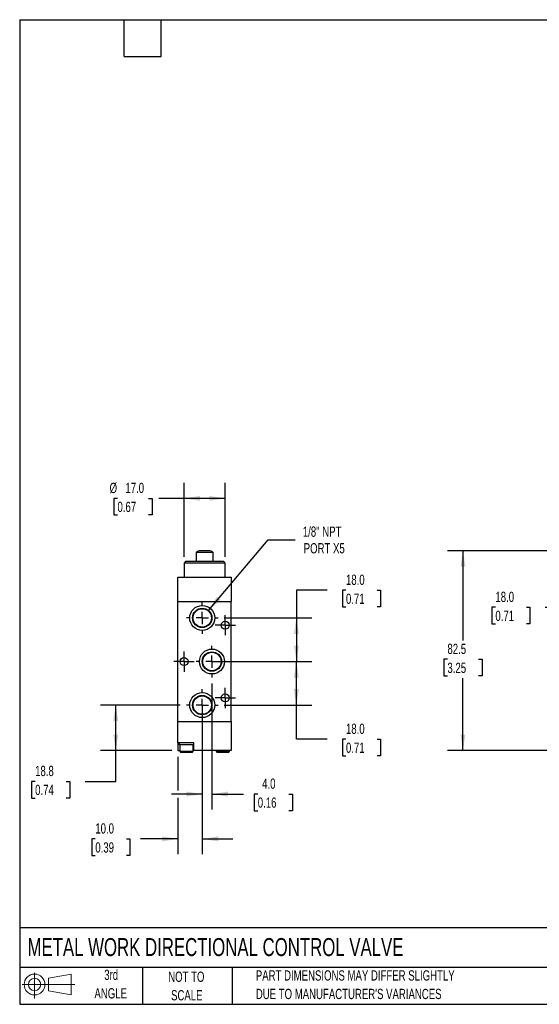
# Model space of a CAD drawing. Header units: millimetres. Extents: x 13 to 546, y 13 to 419.
# Tile 1 of 3: x 13 to 227, y 13 to 419. Entities that reach past the tile are written whole.
import ezdxf

# ---------------------------------------------------------------- set-up
doc = ezdxf.new("R2010")
doc.units = ezdxf.units.MM
doc.header["$LTSCALE"] = 2
doc.linetypes.add('CENTERX2', pattern=[20.32, 12.7, -2.54, 2.54, -2.54])
doc.layers.add('CENTER', color=40, linetype='CENTERX2')
doc.layers.add('SLD-DEFPOINTS', color=7, linetype='Continuous')
doc.layers.add('DIMENSIONS', color=140, linetype='Continuous', lineweight=25)
doc.layers.add('TEXT', color=140, linetype='Continuous', lineweight=25)
doc.styles.add('SLDTEXTSTYLE0', font='TXT', dxfattribs={"width": 0.7})
doc.dimstyles.new('SLDDIMSTYLE1', dxfattribs={"dimtxt": 4.316016, "dimasz": 6.604, "dimexe": 0, "dimexo": 0.0625, "dimgap": 1.079004, "dimtad": 0, "dimtih": 1, "dimtoh": 1, "dimrnd": 1e-09, "dimzin": 4, "dimdsep": 46, "dimtxsty": 'SLDTEXTSTYLE0', "dimsah": 1, "dimcen": 0.09, "dimadec": 0, "dimazin": 1, "dimtfac": 1, "dimtofl": 0, "dimtmove": 0, "dimatfit": 3, "dimfxl": 0, "dimfrac": 2, "dimtolj": 1, "dimtzin": 12, "dimarcsym": 0})
doc.dimstyles.new('SLDDIMSTYLE2', dxfattribs={"dimtxt": 4.316016, "dimasz": 6.604, "dimexe": 0, "dimexo": 0.0625, "dimgap": 1.079004, "dimtad": 0, "dimtih": 1, "dimtoh": 1, "dimrnd": 1e-09, "dimzin": 12, "dimdsep": 46, "dimtxsty": 'SLDTEXTSTYLE0', "dimsah": 1, "dimcen": 0.09, "dimadec": 0, "dimazin": 3, "dimtfac": 1, "dimtofl": 0, "dimtmove": 0, "dimatfit": 3, "dimfxl": 0, "dimfrac": 2, "dimtolj": 1, "dimtzin": 12, "dimarcsym": 0})
doc.dimstyles.new('SLDDIMSTYLE3', dxfattribs={"dimtxt": 4.316016, "dimasz": 6.604, "dimexe": 0, "dimexo": 0.0625, "dimgap": 1.079004, "dimtad": 0, "dimtih": 1, "dimtoh": 1, "dimrnd": 1e-09, "dimzin": 4, "dimdsep": 46, "dimtxsty": 'SLDTEXTSTYLE0', "dimsah": 1, "dimcen": 0.09, "dimadec": 0, "dimazin": 1, "dimtfac": 1, "dimtmove": 0, "dimatfit": 0, "dimfxl": 0, "dimfrac": 2, "dimtolj": 1, "dimtzin": 12, "dimarcsym": 0})
doc.dimstyles.new('SLDDIMSTYLE5', dxfattribs={"dimtxt": 4.316016, "dimasz": 6.604, "dimexe": 0, "dimexo": 0.0625, "dimgap": 1.079004, "dimtad": 0, "dimtih": 1, "dimtoh": 1, "dimrnd": 1e-09, "dimzin": 12, "dimdsep": 46, "dimtxsty": 'SLDTEXTSTYLE0', "dimsah": 1, "dimcen": 0, "dimadec": 0, "dimazin": 3, "dimtfac": 1, "dimtofl": 0, "dimtmove": 0, "dimatfit": 3, "dimfxl": 0, "dimfrac": 2, "dimtolj": 1, "dimtzin": 12, "dimarcsym": 0})

# ---------------------------------------------------------------- blocks, each defined once
blk = doc.blocks.new('Block11')
at = {"color": 7, "linetype": 'Continuous', "lineweight": 18}
for p, q in [((5.18, 10.62), (5.18, 0)), ((10.96, 8.33), (20.35, 10.06)), ((10.96, 3.19), (10.96, 8.33)), ((20.35, 10.06), (20.35, 1.46)), ((0, 5.76), (21.75, 5.76)), ((10.96, 3.19), (20.35, 1.46))]:
    blk.add_line(p, q, dxfattribs=at)
for radius in [4.3, 2.57]:
    blk.add_circle((5.18, 5.76), radius, dxfattribs=at)
blk = doc.blocks.new('Block12')
at = {"layer": 'SLD-DEFPOINTS'}
blk.add_blockref('Block11', (0, 0), dxfattribs=at)
blk = doc.blocks.new('_D_1')
at = {"layer": 'DIMENSIONS'}
for p, q in [((209.2, 176.56), (207.75, 176.56)), ((207.75, 176.56), (207.75, 169.7)), ((222.02, 176.56), (223.47, 176.56)), ((223.47, 176.56), (223.47, 169.7)), ((229.8, 176.56), (242.5, 176.56)), ((242.5, 176.56), (242.5, 163.18)), ((207.75, 169.7), (209.2, 169.7)), ((223.47, 169.7), (222.02, 169.7)), ((259.72, 163.18), (236.15, 163.18)), ((242.5, 163.18), (242.5, 145.18)), ((259.72, 145.18), (236.15, 145.18))]:
    blk.add_line(p, q, dxfattribs=at)
for points in [[(242.5, 163.18), (241.49, 156.58), (243.52, 156.58)], [(242.5, 145.18), (243.52, 151.79), (241.49, 151.79)]]:
    blk.add_solid(points, dxfattribs=at)
at = {"layer": 'DIMENSIONS', "char_height": 4.233, "attachment_point": 1, "style": 'SLDTEXTSTYLE0'}
for s, insert in [('18.0', (209.2, 182.98)), ('0.71', (209.2, 175.16))]:
    blk.add_mtext(s, dxfattribs=dict(at, insert=insert))
blk = doc.blocks.new('_D_6')
at = {"layer": 'DIMENSIONS'}
for p, q in [((274.96, 199.93), (189.45, 199.93)), ((195.8, 199.93), (195.8, 162.93)), ((189.39, 155.1), (187.94, 155.1)), ((187.94, 155.1), (187.94, 148.25)), ((202.22, 155.1), (203.67, 155.1)), ((203.67, 155.1), (203.67, 148.25)), ((187.94, 148.25), (189.39, 148.25)), ((195.8, 117.43), (195.8, 147.28)), ((203.67, 148.25), (202.22, 148.25)), ((261.26, 117.43), (189.45, 117.43))]:
    blk.add_line(p, q, dxfattribs=at)
for points in [[(195.8, 199.93), (194.79, 193.33), (196.82, 193.33)], [(195.8, 117.43), (196.82, 124.04), (194.79, 124.04)]]:
    blk.add_solid(points, dxfattribs=at)
at = {"layer": 'DIMENSIONS', "char_height": 4.233, "attachment_point": 1, "style": 'SLDTEXTSTYLE0'}
for s, insert in [('82.5', (189.39, 161.53)), ('3.25', (189.39, 153.7))]:
    blk.add_mtext(s, dxfattribs=dict(at, insert=insert))
blk = doc.blocks.new('_D_14')
at = {"layer": 'DIMENSIONS'}
for p, q in [((79.01, 136.18), (46.04, 136.18)), ((52.39, 117.43), (52.39, 136.18)), ((75.55, 117.43), (46.04, 117.43)), ((52.39, 104.71), (52.39, 117.43)), ((19.08, 104.71), (17.63, 104.71)), ((17.63, 104.71), (17.63, 97.85)), ((31.91, 104.71), (33.36, 104.71)), ((33.36, 104.71), (33.36, 97.85)), ((39.69, 104.71), (52.39, 104.71)), ((17.63, 97.85), (19.08, 97.85)), ((33.36, 97.85), (31.91, 97.85))]:
    blk.add_line(p, q, dxfattribs=at)
for points in [[(52.39, 136.18), (51.37, 129.58), (53.4, 129.58)], [(52.39, 117.43), (53.4, 124.04), (51.37, 124.04)]]:
    blk.add_solid(points, dxfattribs=at)
at = {"layer": 'DIMENSIONS', "char_height": 4.233, "attachment_point": 1, "style": 'SLDTEXTSTYLE0'}
for s, insert in [('18.8', (19.08, 111.13)), ('0.74', (19.08, 103.31))]:
    blk.add_mtext(s, dxfattribs=dict(at, insert=insert))
blk = doc.blocks.new('_D_15')
at = {"layer": 'DIMENSIONS'}
for p, q in [((94.63, 154.18), (133.34, 154.18)), ((126.99, 136.18), (126.99, 154.18)), ((97.17, 136.18), (133.34, 136.18)), ((126.99, 122.12), (126.99, 136.18)), ((139.69, 122.12), (126.99, 122.12)), ((147.47, 122.12), (146.03, 122.12)), ((146.03, 122.12), (146.03, 115.26)), ((160.3, 122.12), (161.75, 122.12)), ((161.75, 122.12), (161.75, 115.26)), ((146.03, 115.26), (147.47, 115.26)), ((161.75, 115.26), (160.3, 115.26))]:
    blk.add_line(p, q, dxfattribs=at)
for points in [[(126.99, 154.18), (125.98, 147.58), (128.01, 147.58)], [(126.99, 136.18), (128.01, 142.79), (125.98, 142.79)]]:
    blk.add_solid(points, dxfattribs=at)
at = {"layer": 'DIMENSIONS', "char_height": 4.233, "attachment_point": 1, "style": 'SLDTEXTSTYLE0'}
for s, insert in [('18.0', (147.47, 128.54)), ('0.71', (147.47, 120.72))]:
    blk.add_mtext(s, dxfattribs=dict(at, insert=insert))
blk = doc.blocks.new('_D_16')
at = {"layer": 'DIMENSIONS'}
for p, q in [((139.69, 183.61), (126.99, 183.61)), ((126.99, 183.61), (126.99, 172.18)), ((147.47, 183.61), (146.03, 183.61)), ((146.03, 183.61), (146.03, 176.75)), ((160.3, 183.61), (161.75, 183.61)), ((161.75, 183.61), (161.75, 176.75)), ((146.03, 176.75), (147.47, 176.75)), ((161.75, 176.75), (160.3, 176.75)), ((97.17, 172.18), (133.34, 172.18)), ((126.99, 172.18), (126.99, 154.18)), ((101.17, 154.18), (133.34, 154.18))]:
    blk.add_line(p, q, dxfattribs=at)
for points in [[(126.99, 172.18), (125.98, 165.58), (128.01, 165.58)], [(126.99, 154.18), (128.01, 160.79), (125.98, 160.79)]]:
    blk.add_solid(points, dxfattribs=at)
at = {"layer": 'DIMENSIONS', "char_height": 4.233, "attachment_point": 1, "style": 'SLDTEXTSTYLE0'}
for s, insert in [('18.0', (147.47, 190.04)), ('0.71', (147.47, 182.21))]:
    blk.add_mtext(s, dxfattribs=dict(at, insert=insert))
blk = doc.blocks.new('_D_17')
at = {"layer": 'DIMENSIONS'}
for p, q in [((88.09, 127.1), (88.09, 74.62)), ((78.09, 114.89), (78.09, 101)), ((78.09, 97.95), (78.09, 74.62)), ((43.94, 80.97), (42.49, 80.97)), ((42.49, 80.97), (42.49, 74.11)), ((56.76, 80.97), (58.21, 80.97)), ((58.21, 80.97), (58.21, 74.11)), ((78.09, 80.97), (62.61, 80.97)), ((88.09, 80.97), (100.79, 80.97)), ((42.49, 74.11), (43.94, 74.11)), ((58.21, 74.11), (56.76, 74.11))]:
    blk.add_line(p, q, dxfattribs=at)
for points in [[(78.09, 80.97), (71.49, 81.99), (71.49, 79.95)], [(88.09, 80.97), (94.7, 79.95), (94.7, 81.99)]]:
    blk.add_solid(points, dxfattribs=at)
at = {"layer": 'DIMENSIONS', "char_height": 4.233, "attachment_point": 1, "style": 'SLDTEXTSTYLE0'}
for s, insert in [('10.0', (43.94, 87.39)), ('0.39', (43.94, 79.57))]:
    blk.add_mtext(s, dxfattribs=dict(at, insert=insert))
blk = doc.blocks.new('_D_18')
at = {"layer": 'DIMENSIONS'}
for p, q in [((92.09, 145.1), (92.09, 93.13)), ((88.09, 133.64), (88.09, 93.13)), ((88.09, 99.48), (75.39, 99.48)), ((92.09, 99.48), (105.21, 99.48)), ((111.05, 99.48), (109.61, 99.48)), ((109.61, 99.48), (109.61, 92.62)), ((123.88, 99.48), (125.33, 99.48)), ((125.33, 99.48), (125.33, 92.62)), ((109.61, 92.62), (111.05, 92.62)), ((125.33, 92.62), (123.88, 92.62))]:
    blk.add_line(p, q, dxfattribs=at)
for points in [[(88.09, 99.48), (81.49, 100.49), (81.49, 98.46)], [(92.09, 99.48), (98.7, 98.46), (98.7, 100.49)]]:
    blk.add_solid(points, dxfattribs=at)
at = {"layer": 'DIMENSIONS', "char_height": 4.233, "attachment_point": 1, "style": 'SLDTEXTSTYLE0'}
for s, insert in [('4.0', (112.85, 105.9)), ('0.16', (111.05, 98.08))]:
    blk.add_mtext(s, dxfattribs=dict(at, insert=insert))
blk = doc.blocks.new('_D_19')
at = {"layer": 'DIMENSIONS'}
for p, q in [((90.68, 175.24), (115.37, 204.45)), ((115.37, 204.45), (126.48, 204.45))]:
    blk.add_line(p, q, dxfattribs=at)
blk.add_solid([(90.68, 175.24), (95.72, 179.63), (94.16, 180.94)], dxfattribs=at)
at = {"layer": 'DIMENSIONS', "char_height": 4.233, "attachment_point": 1, "style": 'SLDTEXTSTYLE0'}
for s, insert in [('1/8" NPT', (129.66, 209.91)), ('PORT X5', (130.02, 203.05))]:
    blk.add_mtext(s, dxfattribs=dict(at, insert=insert))
blk = doc.blocks.new('_D_20')
at = {"layer": 'DIMENSIONS'}
for p, q in [((80.59, 197.37), (80.59, 227.88)), ((97.59, 197.37), (97.59, 227.88)), ((53.1, 221.53), (51.65, 221.53)), ((51.65, 221.53), (51.65, 214.67)), ((65.93, 221.53), (67.38, 221.53)), ((67.38, 221.53), (67.38, 214.67)), ((80.59, 221.53), (70.15, 221.53)), ((97.59, 221.53), (80.59, 221.53)), ((51.65, 214.67), (53.1, 214.67)), ((67.38, 214.67), (65.93, 214.67))]:
    blk.add_line(p, q, dxfattribs=at)
for points in [[(80.59, 221.53), (87.2, 220.51), (87.2, 222.55)], [(97.59, 221.53), (90.99, 222.55), (90.99, 220.51)]]:
    blk.add_solid(points, dxfattribs=at)
at = {"layer": 'DIMENSIONS', "char_height": 4.233, "attachment_point": 1, "style": 'SLDTEXTSTYLE0'}
for s, insert in [('%%c', (49.85, 227.95)), ('17.0', (56.36, 227.95)), ('0.67', (53.1, 220.13))]:
    blk.add_mtext(s, dxfattribs=dict(at, insert=insert))
blk = doc.blocks.new('SW_CENTERMARKSYMBOL_9')
at = {"layer": 'CENTER', "color": 0}
for p, q in [((0, 5.08), (0, 6.54)), ((-5.08, 0), (-6.54, 0)), ((0, 0), (-2.54, 0)), ((0, 0), (0, 2.54)), ((0, 0), (0, -2.54)), ((0, 0), (2.54, 0)), ((5.08, 0), (6.54, 0)), ((0, -5.08), (0, -6.54))]:
    blk.add_line(p, q, dxfattribs=at)
blk = doc.blocks.new('SW_CENTERMARKSYMBOL_10')
at = {"layer": 'CENTER', "color": 0}
for p, q in [((0, 5.08), (0, 6.54)), ((-5.08, 0), (-6.54, 0)), ((0, 0), (-2.54, 0)), ((0, 0), (0, 2.54)), ((0, 0), (0, -2.54)), ((0, 0), (2.54, 0)), ((5.08, 0), (6.54, 0)), ((0, -5.08), (0, -6.54))]:
    blk.add_line(p, q, dxfattribs=at)
blk = doc.blocks.new('SW_CENTERMARKSYMBOL_11')
at = {"layer": 'CENTER', "color": 0}
for p, q in [((0, 5.08), (0, 6.54)), ((-5.08, 0), (-6.54, 0)), ((0, 0), (-2.54, 0)), ((0, 0), (0, 2.54)), ((0, 0), (0, -2.54)), ((0, 0), (2.54, 0)), ((5.08, 0), (6.54, 0)), ((0, -5.08), (0, -6.54))]:
    blk.add_line(p, q, dxfattribs=at)
blk = doc.blocks.new('SW_CENTERMARKSYMBOL_12')
at = {"layer": 'CENTER', "color": 0}
for p, q in [((0, 2.54), (0, 4.19)), ((-2.54, 0), (-4.19, 0)), ((0, 0), (-2.54, 0)), ((0, 0), (0, 2.54)), ((0, 0), (0, -2.54)), ((0, 0), (2.54, 0)), ((2.54, 0), (4.19, 0)), ((0, -2.54), (0, -4.19))]:
    blk.add_line(p, q, dxfattribs=at)
blk = doc.blocks.new('SW_CENTERMARKSYMBOL_13')
at = {"layer": 'CENTER', "color": 0}
for p, q in [((0, 2.54), (0, 4.19)), ((-2.54, 0), (-4.19, 0)), ((0, 0), (-2.54, 0)), ((0, 0), (0, 2.54)), ((0, 0), (0, -2.54)), ((0, 0), (2.54, 0)), ((2.54, 0), (4.19, 0)), ((0, -2.54), (0, -4.19))]:
    blk.add_line(p, q, dxfattribs=at)
blk = doc.blocks.new('SW_CENTERMARKSYMBOL_14')
at = {"layer": 'CENTER', "color": 0}
for p, q in [((0, 2.54), (0, 4.19)), ((-2.54, 0), (-4.19, 0)), ((0, 0), (-2.54, 0)), ((0, 0), (0, 2.54)), ((0, 0), (0, -2.54)), ((0, 0), (2.54, 0)), ((2.54, 0), (4.19, 0)), ((0, -2.54), (0, -4.19))]:
    blk.add_line(p, q, dxfattribs=at)

msp = doc.modelspace()

# ---------------------------------------------------------------- linework, layer by layer
for p, q in [((85.592, 199.137), (85.592, 195.435)), ((92.592, 199.137), (85.592, 199.137)), ((91.396, 199.935), (86.788, 199.935)), ((92.592, 195.435), (92.592, 199.137)), ((81.192, 195.435), (80.592, 194.835)), ((96.992, 195.435), (81.192, 195.435)), ((97.592, 194.835), (96.992, 195.435)), ((80.592, 194.835), (80.592, 188.935)), ((97.592, 194.835), (80.592, 194.835)), ((97.592, 188.935), (97.592, 194.835)), ((78.092, 178.935), (78.092, 188.935)), ((78.092, 188.935), (100.092, 188.935)), ((100.092, 188.935), (100.092, 178.935)), ((78.092, 129.435), (78.092, 178.935)), ((78.092, 178.935), (100.092, 178.935)), ((100.092, 129.435), (100.092, 178.935)), ((78.092, 120.635), (78.092, 129.435)), ((78.092, 129.435), (100.092, 129.435)), ((100.092, 129.435), (100.092, 117.435)), ((84.592, 120.635), (78.092, 120.635)), ((78.092, 120.635), (78.092, 117.435)), ((78.592, 120.635), (78.592, 119.835)), ((81.592, 119.835), (78.592, 119.835)), ((78.842, 119.835), (78.842, 117.135)), ((84.592, 119.835), (81.592, 119.835)), ((84.342, 117.135), (84.342, 119.835)), ((84.592, 117.435), (84.592, 120.635)), ((78.092, 117.435), (78.842, 117.435)), ((78.842, 117.135), (81.592, 117.135)), ((81.592, 117.135), (84.342, 117.135)), ((84.342, 117.435), (84.592, 117.435)), ((100.092, 117.435), (84.592, 117.435)), ((93.842, 117.435), (93.842, 117.135)), ((93.842, 117.135), (96.592, 117.135)), ((96.592, 117.135), (99.342, 117.135)), ((99.342, 117.135), (99.342, 117.435))]:
    msp.add_line(p, q)
for centre, radius in [((88.092, 172.185), 5.15), ((88.092, 172.185), 4.002), ((88.092, 172.185), 3.798), ((97.592, 169.185), 1.65), ((92.092, 154.185), 5.15), ((80.592, 154.185), 1.65), ((92.092, 154.185), 4.002), ((92.092, 154.185), 3.798), ((88.092, 136.185), 5.15), ((88.092, 136.185), 4.002), ((88.092, 136.185), 3.798), ((97.592, 139.185), 1.65)]:
    msp.add_circle(centre, radius)
for centre, radius, start, end in [((87.692, 197.285), 2.8, 108.8392, 138.59038), ((90.492, 197.285), 2.8, 41.40962, 71.1608), ((79.142, 117.135), 0.3, 180, 270), ((84.042, 117.135), 0.3, 270, 0), ((94.142, 117.135), 0.3, 180, 270), ((99.042, 117.135), 0.3, 270, 0)]:
    msp.add_arc(centre, radius, start, end)
for points in [[(79.142, 116.835), (79.142, 116.835), (79.4, 116.835), (80.319, 116.835), (80.942, 116.835), (81.592, 116.835)], [(94.142, 116.835), (94.142, 116.835), (94.4, 116.835), (95.319, 116.835), (95.942, 116.835), (96.592, 116.835)]]:
    msp.add_open_spline(points, degree=3, knots=[0, 0, 0, 0, 0.5, 0.5, 1, 1, 1, 1])
for points in [[(81.592, 116.835), (82.944, 116.835), (84.042, 116.835), (84.042, 116.835)], [(96.592, 116.835), (97.944, 116.835), (99.042, 116.835), (99.042, 116.835)]]:
    msp.add_open_spline(points, degree=3)
at = {"layer": 'TEXT'}
for p, q in [((12.7, 419.1), (546.1, 419.1)), ((12.7, 419.1), (12.7, 12.7)), ((55.88, 403.86), (55.88, 419.1)), ((71.12, 403.86), (71.12, 419.1)), ((55.88, 403.86), (71.12, 403.86)), ((546.1, 44.252), (12.7, 44.252)), ((546.1, 27.94), (12.7, 27.94)), ((63.5, 27.94), (63.5, 12.7)), ((100.423, 27.94), (100.423, 12.7)), ((12.7, 12.7), (546.1, 12.7))]:
    msp.add_line(p, q, dxfattribs=at)

# ---------------------------------------------------------------- block references
at = {"layer": 'CENTER'}
for name, p in [('SW_CENTERMARKSYMBOL_10', (88.092, 172.185)), ('SW_CENTERMARKSYMBOL_12', (97.592, 169.185)), ('SW_CENTERMARKSYMBOL_9', (92.092, 154.185)), ('SW_CENTERMARKSYMBOL_14', (80.592, 154.185)), ('SW_CENTERMARKSYMBOL_11', (88.092, 136.185)), ('SW_CENTERMARKSYMBOL_13', (97.592, 139.185))]:
    msp.add_blockref(name, p, dxfattribs=at)
at = {"layer": 'SLD-DEFPOINTS'}
msp.add_blockref('Block12', (13.676, 15.108), dxfattribs=at)

# ---------------------------------------------------------------- texts
at = {"layer": 'TEXT', "style": 'SLDTEXTSTYLE0'}
for s, insert, char_height, attachment_point in [('METAL WORK DIRECTIONAL CONTROL VALVE', (15.931, 40.037), 7.40833, 1), ('3rd', (50.493, 26.987), 4.2333, 2), ('NOT TO', (81.537, 26.197), 4.2333, 2), ('PART DIMENSIONS MAY DIFFER SLIGHTLY', (110.239, 26.735), 4.23333, 1), ('ANGLE', (50.298, 19.342), 4.2333, 2), ('SCALE', (81.729, 18.553), 4.2333, 2), ("DUE TO MANUFACTURER'S VARIANCES", (110.239, 19.09), 4.23333, 1)]:
    msp.add_mtext(s, dxfattribs=dict(at, insert=insert, char_height=char_height, attachment_point=attachment_point))

# ---------------------------------------------------------------- dimensions: what is measured, and where the dimension line sits
at = {"layer": 'DIMENSIONS'}
dim = msp.add_linear_dim(base=(80.592, 221.529), p1=(97.592, 194.835), p2=(80.592, 194.835), text='%%c<>', dimstyle='SLDDIMSTYLE1', dxfattribs=at)
dim.commit()
dim.dimension.update_dxf_attribs({"geometry": '_D_20', "text_midpoint": (59.516, 221.529), "dimtype": 160})
dim = msp.add_diameter_dim_2p(p1=(85.508, 169.129), p2=(90.676, 175.241), text='1/8" NPT\\PPORT X5', dimstyle='SLDDIMSTYLE5', override={"dimpost": '<>'}, dxfattribs=at)
dim.commit()
dim.dimension.update_dxf_attribs({"geometry": '_D_19', "text_midpoint": (142.371, 204.452), "dimtype": 163})
for base, p1, p2, dimstyle, picture, middle in [((195.804, 199.935), (263.805, 117.435), (277.5, 199.935), 'SLDDIMSTYLE2', '_D_6', (195.804, 155.105)), ((126.995, 154.185), (94.634, 172.185), (98.634, 154.185), 'SLDDIMSTYLE1', '_D_16', (126.995, 183.614)), ((242.502, 145.185), (262.265, 163.185), (262.265, 145.185), 'SLDDIMSTYLE1', '_D_1', (242.502, 176.561)), ((126.995, 154.185), (94.634, 136.185), (92.092, 154.185), 'SLDDIMSTYLE1', '_D_15', (126.995, 122.119)), ((52.386, 136.185), (78.092, 117.435), (81.55, 136.185), 'SLDDIMSTYLE2', '_D_14', (52.386, 104.71))]:
    dim = msp.add_linear_dim(base=base, p1=p1, p2=p2, angle=90, dimstyle=dimstyle, dxfattribs=at)
    dim.commit()
    dim.dimension.update_dxf_attribs({"geometry": picture, "text_midpoint": middle, "dimtype": 160})
for base, p1, p2, picture, middle in [((88.092, 99.478), (92.092, 147.643), (88.092, 136.185), '_D_18', (117.467, 99.478)), ((88.092, 80.971), (78.092, 117.435), (88.092, 129.643), '_D_17', (50.351, 80.971))]:
    dim = msp.add_linear_dim(base=base, p1=p1, p2=p2, dimstyle='SLDDIMSTYLE3', dxfattribs=at)
    dim.commit()
    dim.dimension.update_dxf_attribs({"geometry": picture, "text_midpoint": middle, "dimtype": 160})

doc.saveas('drawing.dxf')
